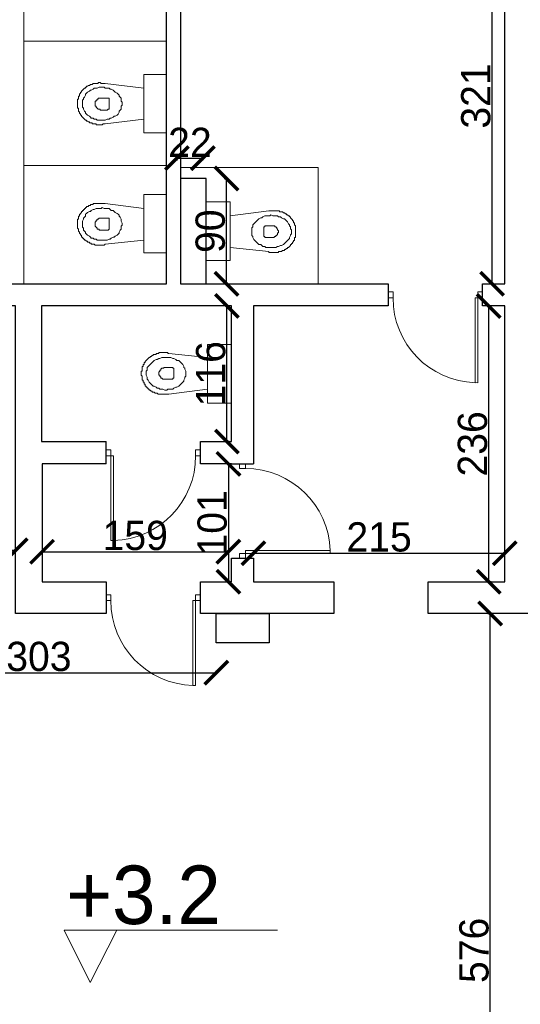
# Model space of a CAD drawing. Header units: centimetres. Extents: x -17621 to 77377, y -18613 to 66.
# Tile 80 of 173: x 11323 to 11751, y -10144 to -9302. Entities that reach past the tile are written whole.
import ezdxf

# ---------------------------------------------------------------- set-up
doc = ezdxf.new("R2010")
doc.units = ezdxf.units.CM
for name, color, linetype, lineweight in [('a_inwentaryzacja', 141, 'Continuous', 0), ('a_wymiarowanie', 211, 'Continuous', 0), ('drzwi', 2, 'Continuous', 0)]:
    doc.layers.add(name, color=color, linetype=linetype, lineweight=lineweight)
for name, color, linetype in [('PDF2_A720 MEBLE', 7, 'Continuous'), ('PDF2_WIDOKOWA', 7, 'Continuous'), ('PDF5_A710 OZNACZENIA KOMUNIKACJI', 7, 'Continuous'), ('PDF5_Text', 7, 'Continuous')]:
    doc.layers.add(name, color=color, linetype=linetype)
doc.styles.add('PDF Century Gothic', font='GOTHIC.TTF')
doc.dimstyles.new('ISO-25', dxfattribs={"dimtxt": 25, "dimasz": 20, "dimexe": 0.6, "dimexo": 0.375, "dimtad": 1, "dimdec": 0, "dimtxsty": 'PDF Century Gothic', "dimblk": 'ARCHTICK', "dimcen": 2.5, "dimadec": 1, "dimazin": 0, "dimtfac": 1, "dimtdec": 0, "dimtmove": 0, "dimatfit": 3, "dimldrblk": 'ARCHTICK', "dimfxl": 2, "dimfxlon": 1, "dimarcsym": 0})

# ---------------------------------------------------------------- blocks, each defined once
blk = doc.blocks.new('_ArchTick')
at = {"color": 0, "linetype": 'ByBlock', "const_width": 0.15}
blk.add_lwpolyline([(-0.5, -0.5), (0.5, 0.5)], dxfattribs=at)
blk = doc.blocks.new('*D154')
at = {"layer": 'a_wymiarowanie', "color": 0, "linetype": 'Continuous', "lineweight": -2, "transparency": 16777216}
for p, q in [((11723.32, -9809.68), (11725.92, -9809.68)), ((11725.32, -10385.41), (11725.32, -9809.68)), ((11723.32, -10385.41), (11725.92, -10385.41))]:
    blk.add_line(p, q, dxfattribs=at)
at = {"layer": 'Defpoints', "color": 0, "linetype": 'Continuous', "transparency": 16777216}
for p in [(11161.51, -9809.68), (11725.32, -9809.68), (11161.51, -10385.41)]:
    blk.add_point(p, dxfattribs=at)
at = {"layer": 'a_wymiarowanie', "color": 0, "linetype": 'Continuous', "lineweight": -2, "transparency": 16777216, "xscale": 20, "yscale": 20, "zscale": 20}
for p, rotation in [((11725.32, -9809.68), 90), ((11725.32, -10385.41), 270)]:
    blk.add_blockref('_ArchTick', p, dxfattribs=dict(at, rotation=rotation))
at = {"layer": 'a_wymiarowanie', "color": 0, "linetype": 'Continuous', "lineweight": 0, "transparency": 16777216, "insert": (11711.57, -10097.55), "char_height": 25, "attachment_point": 5, "rotation": 90, "style": 'PDF Century Gothic'}
blk.add_mtext('576', dxfattribs=at)
blk = doc.blocks.new('*D592')
at = {"layer": 'a_wymiarowanie', "color": 0, "linetype": 'Continuous', "lineweight": -2, "transparency": 16777216}
for p, q in [((11726.06, -9546.8), (11723.46, -9546.8)), ((11724.06, -9782.59), (11724.06, -9546.8)), ((11726.06, -9782.59), (11723.46, -9782.59))]:
    blk.add_line(p, q, dxfattribs=at)
at = {"layer": 'Defpoints', "color": 0, "linetype": 'Continuous', "transparency": 16777216}
for p in [(11724.06, -9546.8), (11737.76, -9546.8), (11737.76, -9782.59)]:
    blk.add_point(p, dxfattribs=at)
at = {"layer": 'a_wymiarowanie', "color": 0, "linetype": 'Continuous', "lineweight": -2, "transparency": 16777216, "xscale": 20, "yscale": 20, "zscale": 20}
for p, rotation in [((11724.06, -9546.8), 90), ((11724.06, -9782.59), 270)]:
    blk.add_blockref('_ArchTick', p, dxfattribs=dict(at, rotation=rotation))
at = {"layer": 'a_wymiarowanie', "color": 0, "linetype": 'Continuous', "lineweight": 0, "transparency": 16777216, "insert": (11710.31, -9664.7), "char_height": 25, "attachment_point": 5, "rotation": 90, "style": 'PDF Century Gothic'}
blk.add_mtext('236', dxfattribs=at)
blk = doc.blocks.new('*D593')
at = {"layer": 'a_wymiarowanie', "color": 0, "linetype": 'Continuous', "lineweight": -2, "transparency": 16777216}
for p, q in [((11728.92, -9206.86), (11726.32, -9206.86)), ((11726.92, -9527.95), (11726.92, -9206.86)), ((11726.92, -9527.95), (11727.52, -9527.95))]:
    blk.add_line(p, q, dxfattribs=at)
at = {"layer": 'Defpoints', "color": 0, "linetype": 'Continuous', "transparency": 16777216}
for p in [(11726.92, -9206.86), (11737.76, -9206.86), (11726.92, -9527.95)]:
    blk.add_point(p, dxfattribs=at)
at = {"layer": 'a_wymiarowanie', "color": 0, "linetype": 'Continuous', "lineweight": -2, "transparency": 16777216, "xscale": 20, "yscale": 20, "zscale": 20}
for p, rotation in [((11726.92, -9206.86), 90), ((11726.92, -9527.95), 270)]:
    blk.add_blockref('_ArchTick', p, dxfattribs=dict(at, rotation=rotation))
at = {"layer": 'a_wymiarowanie', "color": 0, "linetype": 'Continuous', "lineweight": 0, "transparency": 16777216, "insert": (11713.17, -9367.4), "char_height": 25, "attachment_point": 5, "rotation": 90, "style": 'PDF Century Gothic'}
blk.add_mtext('321', dxfattribs=at)
blk = doc.blocks.new('*D155')
at = {"layer": 'a_wymiarowanie', "color": 0, "linetype": 'Continuous', "lineweight": -2, "transparency": 16777216}
for p, q in [((11498.06, -9437.95), (11500.66, -9437.95)), ((11500.06, -9527.95), (11500.06, -9437.95)), ((11498.06, -9527.95), (11500.66, -9527.95))]:
    blk.add_line(p, q, dxfattribs=at)
at = {"layer": 'Defpoints', "color": 0, "linetype": 'Continuous', "transparency": 16777216}
for p in [(11467.44, -9437.95), (11500.06, -9437.95), (11467.44, -9527.95)]:
    blk.add_point(p, dxfattribs=at)
at = {"layer": 'a_wymiarowanie', "color": 0, "linetype": 'Continuous', "lineweight": -2, "transparency": 16777216, "xscale": 20, "yscale": 20, "zscale": 20}
for p, rotation in [((11500.06, -9437.95), 90), ((11500.06, -9527.95), 270)]:
    blk.add_blockref('_ArchTick', p, dxfattribs=dict(at, rotation=rotation))
at = {"layer": 'a_wymiarowanie', "color": 0, "linetype": 'Continuous', "lineweight": 0, "transparency": 16777216, "insert": (11486.31, -9482.95), "char_height": 25, "attachment_point": 5, "rotation": 90, "style": 'PDF Century Gothic'}
blk.add_mtext('90', dxfattribs=at)
blk = doc.blocks.new('*D156')
at = {"layer": 'a_wymiarowanie', "color": 0, "linetype": 'Continuous', "lineweight": -2, "transparency": 16777216}
for p, q in [((11457.82, -9422.47), (11457.82, -9419.87)), ((11457.82, -9420.47), (11479.82, -9420.47)), ((11479.82, -9422.47), (11479.82, -9419.87))]:
    blk.add_line(p, q, dxfattribs=at)
at = {"layer": 'Defpoints', "color": 0, "linetype": 'Continuous', "transparency": 16777216}
for p in [(11479.82, -9420.47), (11457.82, -9437.95), (11479.82, -9437.95)]:
    blk.add_point(p, dxfattribs=at)
at = {"layer": 'a_wymiarowanie', "color": 0, "linetype": 'Continuous', "lineweight": -2, "transparency": 16777216, "xscale": 20, "yscale": 20, "zscale": 20, "rotation": 180}
blk.add_blockref('_ArchTick', (11457.82, -9420.47), dxfattribs=at)
at = {"layer": 'a_wymiarowanie', "color": 0, "linetype": 'Continuous', "lineweight": -2, "transparency": 16777216, "xscale": 20, "yscale": 20, "zscale": 20}
blk.add_blockref('_ArchTick', (11479.82, -9420.47), dxfattribs=at)
at = {"layer": 'a_wymiarowanie', "color": 0, "linetype": 'Continuous', "lineweight": 0, "transparency": 16777216, "insert": (11468.82, -9407.04), "char_height": 25, "attachment_point": 5, "style": 'PDF Century Gothic'}
blk.add_mtext('22', dxfattribs=at)
blk = doc.blocks.new('*D594')
at = {"layer": 'a_wymiarowanie', "color": 0, "linetype": 'Continuous', "lineweight": -2, "transparency": 16777216}
for p, q in [((11188.29, -9858.26), (11188.29, -9860.86)), ((11188.29, -9860.26), (11491.39, -9860.26)), ((11491.39, -9858.26), (11491.39, -9860.86))]:
    blk.add_line(p, q, dxfattribs=at)
at = {"layer": 'Defpoints', "color": 0, "linetype": 'Continuous', "transparency": 16777216}
for p in [(11188.29, -9809.68), (11491.39, -9809.68), (11491.39, -9860.26)]:
    blk.add_point(p, dxfattribs=at)
at = {"layer": 'a_wymiarowanie', "color": 0, "linetype": 'Continuous', "lineweight": -2, "transparency": 16777216, "xscale": 20, "yscale": 20, "zscale": 20, "rotation": 180}
blk.add_blockref('_ArchTick', (11188.29, -9860.26), dxfattribs=at)
at = {"layer": 'a_wymiarowanie', "color": 0, "linetype": 'Continuous', "lineweight": -2, "transparency": 16777216, "xscale": 20, "yscale": 20, "zscale": 20}
blk.add_blockref('_ArchTick', (11491.39, -9860.26), dxfattribs=at)
at = {"layer": 'a_wymiarowanie', "color": 0, "linetype": 'Continuous', "lineweight": 0, "transparency": 16777216, "insert": (11339.84, -9846.5), "char_height": 25, "attachment_point": 5, "style": 'PDF Century Gothic'}
blk.add_mtext('303', dxfattribs=at)
blk = doc.blocks.new('*D157')
at = {"layer": 'a_wymiarowanie', "color": 0, "linetype": 'Continuous', "lineweight": -2, "transparency": 16777216}
for p, q in [((11502.46, -9546.8), (11499.86, -9546.8)), ((11500.46, -9662.8), (11500.46, -9546.8)), ((11502.46, -9662.8), (11499.86, -9662.8))]:
    blk.add_line(p, q, dxfattribs=at)
at = {"layer": 'Defpoints', "color": 0, "linetype": 'Continuous', "transparency": 16777216}
for p in [(11500.46, -9546.8), (11515.23, -9546.8), (11515.23, -9662.8)]:
    blk.add_point(p, dxfattribs=at)
at = {"layer": 'a_wymiarowanie', "color": 0, "linetype": 'Continuous', "lineweight": -2, "transparency": 16777216, "xscale": 20, "yscale": 20, "zscale": 20}
for p, rotation in [((11500.46, -9546.8), 90), ((11500.46, -9662.8), 270)]:
    blk.add_blockref('_ArchTick', p, dxfattribs=dict(at, rotation=rotation))
at = {"layer": 'a_wymiarowanie', "color": 0, "linetype": 'Continuous', "lineweight": 0, "transparency": 16777216, "insert": (11486.71, -9604.8), "char_height": 25, "attachment_point": 5, "rotation": 90, "style": 'PDF Century Gothic'}
blk.add_mtext('116', dxfattribs=at)
blk = doc.blocks.new('*D158')
at = {"layer": 'a_wymiarowanie', "color": 0, "linetype": 'Continuous', "lineweight": -2, "transparency": 16777216}
for p, q in [((11503.71, -9681.8), (11501.11, -9681.8)), ((11501.71, -9681.8), (11501.71, -9782.59)), ((11503.71, -9782.59), (11501.11, -9782.59))]:
    blk.add_line(p, q, dxfattribs=at)
at = {"layer": 'Defpoints', "color": 0, "linetype": 'Continuous', "transparency": 16777216}
for p in [(11515.23, -9681.8), (11501.71, -9782.59), (11515.23, -9782.59)]:
    blk.add_point(p, dxfattribs=at)
at = {"layer": 'a_wymiarowanie', "color": 0, "linetype": 'Continuous', "lineweight": -2, "transparency": 16777216, "xscale": 20, "yscale": 20, "zscale": 20}
for p, rotation in [((11501.71, -9681.8), 90), ((11501.71, -9782.59), 270)]:
    blk.add_blockref('_ArchTick', p, dxfattribs=dict(at, rotation=rotation))
at = {"layer": 'a_wymiarowanie', "color": 0, "linetype": 'Continuous', "lineweight": 0, "transparency": 16777216, "insert": (11487.96, -9732.2), "char_height": 25, "attachment_point": 5, "rotation": 90, "style": 'PDF Century Gothic'}
blk.add_mtext('101', dxfattribs=at)
blk = doc.blocks.new('*D595')
at = {"layer": 'a_wymiarowanie', "color": 0, "linetype": 'Continuous', "lineweight": -2, "transparency": 16777216}
for p, q in [((11172.03, -9757.61), (11172.03, -9755.01)), ((11172.03, -9755.61), (11320, -9755.61)), ((11320, -9757.61), (11320, -9755.01))]:
    blk.add_line(p, q, dxfattribs=at)
at = {"layer": 'Defpoints', "color": 0, "linetype": 'Continuous', "transparency": 16777216}
for p in [(11320, -9755.61), (11172.03, -9782.59), (11320, -9782.59)]:
    blk.add_point(p, dxfattribs=at)
at = {"layer": 'a_wymiarowanie', "color": 0, "linetype": 'Continuous', "lineweight": -2, "transparency": 16777216, "xscale": 20, "yscale": 20, "zscale": 20, "rotation": 180}
blk.add_blockref('_ArchTick', (11172.03, -9755.61), dxfattribs=at)
at = {"layer": 'a_wymiarowanie', "color": 0, "linetype": 'Continuous', "lineweight": -2, "transparency": 16777216, "xscale": 20, "yscale": 20, "zscale": 20}
blk.add_blockref('_ArchTick', (11320, -9755.61), dxfattribs=at)
at = {"layer": 'a_wymiarowanie', "color": 0, "linetype": 'Continuous', "lineweight": 0, "transparency": 16777216, "insert": (11246.01, -9741.86), "char_height": 25, "attachment_point": 5, "style": 'PDF Century Gothic'}
blk.add_mtext('148', dxfattribs=at)
blk = doc.blocks.new('*D596')
at = {"layer": 'a_wymiarowanie', "color": 0, "linetype": 'Continuous', "lineweight": -2, "transparency": 16777216}
for p, q in [((11342.59, -9758.86), (11342.59, -9756.26)), ((11342.59, -9756.86), (11501.71, -9756.86)), ((11501.71, -9758.86), (11501.71, -9756.26))]:
    blk.add_line(p, q, dxfattribs=at)
at = {"layer": 'Defpoints', "color": 0, "linetype": 'Continuous', "transparency": 16777216}
for p in [(11501.71, -9756.86), (11342.59, -9782.59), (11501.71, -9782.59)]:
    blk.add_point(p, dxfattribs=at)
at = {"layer": 'a_wymiarowanie', "color": 0, "linetype": 'Continuous', "lineweight": -2, "transparency": 16777216, "xscale": 20, "yscale": 20, "zscale": 20, "rotation": 180}
blk.add_blockref('_ArchTick', (11342.59, -9756.86), dxfattribs=at)
at = {"layer": 'a_wymiarowanie', "color": 0, "linetype": 'Continuous', "lineweight": -2, "transparency": 16777216, "xscale": 20, "yscale": 20, "zscale": 20}
blk.add_blockref('_ArchTick', (11501.71, -9756.86), dxfattribs=at)
at = {"layer": 'a_wymiarowanie', "color": 0, "linetype": 'Continuous', "lineweight": 0, "transparency": 16777216, "insert": (11422.15, -9743.11), "char_height": 25, "attachment_point": 5, "style": 'PDF Century Gothic'}
blk.add_mtext('159', dxfattribs=at)
blk = doc.blocks.new('*D597')
at = {"layer": 'a_wymiarowanie', "color": 0, "linetype": 'Continuous', "lineweight": -2, "transparency": 16777216}
for p, q in [((11523.09, -9760.11), (11523.09, -9757.51)), ((11523.09, -9758.11), (11737.76, -9758.11)), ((11737.76, -9760.11), (11737.76, -9757.51))]:
    blk.add_line(p, q, dxfattribs=at)
at = {"layer": 'Defpoints', "color": 0, "linetype": 'Continuous', "transparency": 16777216}
for p in [(11737.76, -9758.11), (11523.09, -9782.59), (11737.76, -9782.59)]:
    blk.add_point(p, dxfattribs=at)
at = {"layer": 'a_wymiarowanie', "color": 0, "linetype": 'Continuous', "lineweight": -2, "transparency": 16777216, "xscale": 20, "yscale": 20, "zscale": 20, "rotation": 180}
blk.add_blockref('_ArchTick', (11523.09, -9758.11), dxfattribs=at)
at = {"layer": 'a_wymiarowanie', "color": 0, "linetype": 'Continuous', "lineweight": -2, "transparency": 16777216, "xscale": 20, "yscale": 20, "zscale": 20}
blk.add_blockref('_ArchTick', (11737.76, -9758.11), dxfattribs=at)
at = {"layer": 'a_wymiarowanie', "color": 0, "linetype": 'Continuous', "lineweight": 0, "transparency": 16777216, "insert": (11630.42, -9744.36), "char_height": 25, "attachment_point": 5, "style": 'PDF Century Gothic'}
blk.add_mtext('215', dxfattribs=at)

msp = doc.modelspace()

# ---------------------------------------------------------------- linework, layer by layer
at = {"layer": 'a_inwentaryzacja', "linetype": 'Continuous', "lineweight": 25}
for p, q in [((11397.24, -9681.8), (11397.24, -9662.8)), ((11477.99, -9681.8), (11477.99, -9662.8)), ((11504.24, -9681.8), (11523.09, -9681.8)), ((11504.24, -9762.32), (11523.09, -9762.32))]:
    msp.add_line(p, q, dxfattribs=at)
at = {"layer": 'a_inwentaryzacja', "lineweight": 25}
for points in [[(11342.59, -9681.8), (11342.59, -9782.59), (11397.24, -9782.59), (11397.24, -9809.68), (11320, -9809.68), (11320, -9782.59), (11320, -9782.59), (11320, -9546.8), (11260.03, -9546.8), (11260.03, -9527.95), (11448.97, -9527.95), (11448.97, -9206.86), (11425.88, -9206.86), (11425.88, -9170.45), (11485.15, -9170.45), (11485.15, -9206.86), (11460.82, -9206.86), (11460.82, -9527.95), (11638.3, -9527.95), (11638.3, -9546.8), (11523.09, -9546.8), (11523.09, -9681.8)], [(11504.24, -9662.8), (11504.24, -9546.8), (11342.15, -9546.8), (11342.15, -9662.8)], [(11523.09, -9762.32), (11523.09, -9782.59), (11591.83, -9782.59), (11591.83, -9809.68), (11477.77, -9809.68), (11477.77, -9782.59), (11504.24, -9782.59), (11504.24, -9762.32)]]:
    msp.add_lwpolyline(points, dxfattribs=at)
msp.add_lwpolyline([(11718.83, -9527.95), (11737.76, -9527.95), (11737.76, -9206.86), (11725.6, -9206.86), (11725.6, -9170.45), (11785.71, -9170.45), (11785.71, -9206.86), (11764.31, -9206.86), (11764.31, -9775.59), (11764.31, -9809.68), (11672.35, -9809.68), (11672.35, -9782.59), (11737.76, -9782.59), (11737.76, -9546.8), (11718.83, -9546.8)], close=True, dxfattribs=at)
at = {"layer": 'a_inwentaryzacja', "linetype": 'Continuous', "lineweight": 25}
for points in [[(11460.82, -9527.95), (11482.82, -9527.95), (11482.82, -9437.95), (11460.82, -9437.95)], [(11491.39, -9809.68), (11536.39, -9809.68), (11536.39, -9834.68), (11491.39, -9834.68)]]:
    msp.add_lwpolyline(points, close=True, dxfattribs=at)
for points in [[(11342.15, -9662.8), (11397.24, -9662.8)], [(11477.99, -9662.8), (11504.24, -9662.8)], [(11397.24, -9681.8), (11342.59, -9681.8)], [(11504.24, -9681.8), (11477.99, -9681.8)]]:
    msp.add_lwpolyline(points, dxfattribs=at)
at = {"layer": 'drzwi'}
for points in [[(11642.33, -9539.93), (11638.3, -9539.93), (11638.3, -9534.82), (11642.33, -9534.82)], [(11473.74, -9674.85), (11477.77, -9674.85), (11477.77, -9669.75), (11473.74, -9669.75)], [(11516.22, -9685.83), (11516.22, -9681.8), (11511.11, -9681.8), (11511.11, -9685.83)], [(11401.27, -9798.69), (11397.24, -9798.69), (11397.24, -9793.58), (11401.27, -9793.58)]]:
    msp.add_lwpolyline(points, close=True, dxfattribs=at)
for points in [[(11714.8, -9539.93), (11718.83, -9539.93), (11718.83, -9534.82), (11714.8, -9534.82), (11714.8, -9539.93), (11712.39, -9539.93), (11712.39, -9612.36), (11714.8, -9612.4), (11714.8, -9539.93)], [(11401.27, -9674.85), (11397.24, -9674.85), (11397.24, -9669.75), (11401.27, -9669.75), (11401.27, -9674.85), (11403.68, -9674.85), (11403.68, -9747.29), (11401.27, -9747.33), (11401.27, -9674.85)], [(11516.22, -9758.3), (11516.22, -9762.32), (11511.11, -9762.32), (11511.11, -9758.3), (11516.22, -9758.3), (11516.22, -9755.88), (11588.65, -9755.88), (11588.69, -9758.3), (11516.22, -9758.3)], [(11473.74, -9798.69), (11477.77, -9798.69), (11477.77, -9793.58), (11473.74, -9793.58), (11473.74, -9798.69), (11471.33, -9798.69), (11471.33, -9871.12), (11473.74, -9871.16), (11473.74, -9798.69)]]:
    msp.add_lwpolyline(points, dxfattribs=at)
for centre, start, end in [((11714.7, -9540.06), 179.89445, 268.1637), ((11401.37, -9674.99), 271.8363, 0.10555), ((11516.35, -9758.2), 1.8363, 90.10555), ((11473.65, -9798.82), 179.89445, 268.1637)]:
    msp.add_arc(centre, 72.38, start, end, dxfattribs=at)
at = {"layer": 'PDF2_A720 MEBLE', "lineweight": 0}
for points in [[(11429.5, -9387.07), (11396.48, -9391.31), (11395.63, -9391.31), (11394.78, -9391.31), (11393.94, -9392.15), (11393.09, -9392.15), (11392.24, -9392.15), (11391.4, -9392.15), (11390.55, -9392.15), (11389.7, -9392.15), (11388.86, -9392.15), (11388.86, -9391.31), (11388.01, -9391.31), (11387.16, -9391.31), (11386.32, -9391.31), (11385.47, -9391.31), (11385.47, -9390.46), (11384.62, -9390.46), (11383.78, -9390.46), (11382.93, -9390.46), (11382.93, -9389.61), (11382.08, -9389.61), (11381.24, -9388.77), (11380.39, -9388.77), (11380.39, -9387.92), (11379.54, -9387.92), (11378.7, -9387.07), (11377.85, -9386.23), (11377, -9385.38), (11376.16, -9384.53), (11376.16, -9383.69), (11375.31, -9383.69), (11375.31, -9382.84), (11374.46, -9381.99), (11374.46, -9381.15), (11373.62, -9380.3), (11373.62, -9379.45), (11373.62, -9378.61), (11373.62, -9377.76), (11372.77, -9377.76), (11372.77, -9376.91), (11372.77, -9376.07), (11372.77, -9375.22), (11372.77, -9374.37), (11372.77, -9373.53), (11372.77, -9372.68), (11372.77, -9371.83), (11372.77, -9370.99), (11372.77, -9370.14), (11373.62, -9370.14), (11373.62, -9369.29), (11373.62, -9368.45), (11373.62, -9367.6), (11374.46, -9367.6), (11374.46, -9366.75), (11374.46, -9365.91), (11375.31, -9365.06), (11375.31, -9364.21), (11376.16, -9364.21), (11376.16, -9363.37), (11377, -9362.52), (11377.85, -9361.67), (11378.7, -9360.83), (11379.54, -9360.83), (11379.54, -9359.98), (11380.39, -9359.98), (11380.39, -9359.13), (11381.24, -9359.13), (11382.08, -9358.29), (11382.93, -9358.29), (11383.78, -9357.44), (11384.62, -9357.44), (11385.47, -9357.44), (11386.32, -9356.59), (11387.16, -9356.59), (11388.01, -9356.59), (11388.86, -9356.59), (11389.7, -9356.59), (11390.55, -9356.59), (11390.55, -9355.75), (11391.4, -9355.75), (11392.24, -9355.75), (11393.09, -9356.59), (11393.94, -9356.59), (11394.78, -9356.59), (11395.63, -9356.59), (11396.48, -9356.59), (11429.5, -9360.83)], [(11429.5, -9348.97), (11429.5, -9398.93), (11448.97, -9398.93), (11448.97, -9348.97)], [(11410.87, -9374.37), (11410.87, -9372.68), (11410.02, -9371.83), (11410.02, -9370.99), (11410.02, -9369.29), (11409.18, -9368.45), (11408.33, -9367.6), (11408.33, -9366.75), (11407.48, -9365.91), (11406.64, -9365.06), (11404.94, -9364.21), (11404.1, -9363.37), (11403.25, -9362.52), (11401.56, -9361.67), (11400.71, -9361.67), (11399.86, -9360.83), (11398.17, -9360.83), (11396.48, -9360.83), (11395.63, -9359.98), (11393.94, -9359.98), (11393.09, -9359.98), (11391.4, -9359.98), (11389.7, -9360.83), (11388.86, -9360.83), (11387.16, -9360.83), (11386.32, -9361.67), (11384.62, -9362.52), (11383.78, -9362.52), (11382.93, -9363.37), (11381.24, -9364.21), (11380.39, -9365.06), (11379.54, -9365.91), (11379.54, -9366.75), (11378.7, -9368.45), (11377.85, -9369.29), (11377.85, -9370.14), (11377, -9370.99), (11377, -9372.68), (11377, -9373.53), (11377, -9374.37), (11377, -9376.07), (11377, -9376.91), (11377.85, -9377.76), (11377.85, -9378.61), (11378.7, -9380.3), (11379.54, -9381.15), (11379.54, -9381.99), (11380.39, -9382.84), (11381.24, -9383.69), (11382.93, -9384.53), (11383.78, -9385.38), (11384.62, -9386.23), (11386.32, -9386.23), (11387.16, -9387.07), (11388.86, -9387.07), (11389.7, -9387.92), (11391.4, -9387.92), (11393.09, -9387.92), (11393.94, -9387.92), (11395.63, -9387.92), (11396.48, -9387.92), (11398.17, -9387.07), (11399.86, -9387.07), (11400.71, -9386.23), (11401.56, -9386.23), (11403.25, -9385.38), (11404.1, -9384.53), (11404.94, -9384.53), (11406.64, -9383.69), (11407.48, -9382.84), (11408.33, -9381.15), (11408.33, -9380.3), (11409.18, -9379.45), (11410.02, -9378.61), (11410.02, -9377.76), (11410.02, -9376.07), (11410.87, -9375.22)], [(11399.86, -9373.53), (11399.86, -9370.99), (11399.86, -9370.14), (11399.86, -9369.29), (11399.02, -9369.29), (11398.17, -9369.29), (11393.09, -9369.29), (11392.24, -9369.29), (11391.4, -9369.29), (11390.55, -9369.29), (11390.55, -9370.14), (11389.7, -9370.14), (11389.7, -9370.99), (11388.86, -9370.99), (11388.86, -9371.83), (11388.01, -9371.83), (11388.01, -9372.68), (11388.01, -9373.53), (11388.01, -9374.37), (11388.01, -9375.22), (11388.01, -9376.07), (11388.86, -9376.07), (11388.86, -9376.91), (11389.7, -9377.76), (11390.55, -9378.61), (11391.4, -9378.61), (11392.24, -9378.61), (11392.24, -9379.45), (11393.09, -9379.45), (11398.17, -9379.45), (11399.02, -9378.61), (11399.86, -9378.61), (11399.86, -9377.76), (11399.86, -9376.91)], [(11429.5, -9451.59), (11429.5, -9501.54), (11448.97, -9501.54), (11448.97, -9451.59)], [(11429.5, -9490.54), (11396.48, -9493.92), (11395.63, -9494.77), (11394.78, -9494.77), (11393.94, -9494.77), (11393.09, -9494.77), (11392.24, -9494.77), (11391.4, -9494.77), (11390.55, -9494.77), (11389.7, -9494.77), (11388.86, -9494.77), (11388.01, -9494.77), (11387.16, -9493.92), (11386.32, -9493.92), (11385.47, -9493.92), (11384.62, -9493.92), (11384.62, -9493.08), (11383.78, -9493.08), (11382.93, -9493.08), (11382.93, -9492.23), (11382.08, -9492.23), (11381.24, -9492.23), (11381.24, -9491.38), (11380.39, -9491.38), (11379.54, -9490.54), (11378.7, -9490.54), (11378.7, -9489.69), (11377.85, -9489.69), (11377.85, -9488.84), (11377, -9488.84), (11377, -9488), (11376.16, -9488), (11376.16, -9487.15), (11376.16, -9486.3), (11375.31, -9486.3), (11375.31, -9485.46), (11374.46, -9484.61), (11374.46, -9483.77), (11373.62, -9482.92), (11373.62, -9482.07), (11373.62, -9481.23), (11372.77, -9480.38), (11372.77, -9479.53), (11372.77, -9478.69), (11372.77, -9477.84), (11372.77, -9476.99), (11372.77, -9476.15), (11372.77, -9475.3), (11372.77, -9474.45), (11372.77, -9473.61), (11372.77, -9472.76), (11373.62, -9472.76), (11373.62, -9471.91), (11373.62, -9471.07), (11373.62, -9470.22), (11374.46, -9470.22), (11374.46, -9469.37), (11374.46, -9468.53), (11375.31, -9468.53), (11375.31, -9467.68), (11376.16, -9466.83), (11376.16, -9465.99), (11377, -9465.99), (11377, -9465.14), (11377.85, -9465.14), (11377.85, -9464.29), (11378.7, -9464.29), (11378.7, -9463.45), (11379.54, -9463.45), (11379.54, -9462.6), (11380.39, -9462.6), (11380.39, -9461.75), (11381.24, -9461.75), (11382.08, -9461.75), (11382.08, -9460.91), (11382.93, -9460.91), (11383.78, -9460.91), (11383.78, -9460.06), (11384.62, -9460.06), (11385.47, -9460.06), (11386.32, -9460.06), (11386.32, -9459.21), (11387.16, -9459.21), (11388.01, -9459.21), (11388.86, -9459.21), (11389.7, -9459.21), (11390.55, -9459.21), (11391.4, -9459.21), (11392.24, -9459.21), (11393.09, -9459.21), (11393.94, -9459.21), (11394.78, -9459.21), (11395.63, -9459.21), (11396.48, -9459.21), (11429.5, -9463.45)], [(11410.87, -9476.99), (11410.87, -9476.15), (11410.02, -9474.45), (11410.02, -9473.61), (11410.02, -9472.76), (11409.18, -9471.07), (11408.33, -9470.22), (11408.33, -9469.37), (11407.48, -9468.53), (11406.64, -9467.68), (11404.94, -9466.83), (11404.1, -9465.99), (11403.25, -9465.14), (11401.56, -9465.14), (11400.71, -9464.29), (11399.86, -9463.45), (11398.17, -9463.45), (11396.48, -9463.45), (11395.63, -9463.45), (11393.94, -9462.6), (11393.09, -9463.45), (11391.4, -9463.45), (11389.7, -9463.45), (11388.86, -9463.45), (11387.16, -9464.29), (11386.32, -9464.29), (11384.62, -9465.14), (11383.78, -9465.99), (11382.93, -9465.99), (11381.24, -9466.83), (11380.39, -9467.68), (11379.54, -9468.53), (11379.54, -9470.22), (11378.7, -9471.07), (11377.85, -9471.91), (11377.85, -9472.76), (11377, -9474.45), (11377, -9475.3), (11377, -9476.15), (11377, -9477.84), (11377, -9478.69), (11377, -9479.53), (11377.85, -9480.38), (11377.85, -9482.07), (11378.7, -9482.92), (11379.54, -9483.77), (11379.54, -9484.61), (11380.39, -9485.46), (11381.24, -9486.3), (11382.93, -9487.15), (11383.78, -9488), (11384.62, -9488.84), (11386.32, -9488.84), (11387.16, -9489.69), (11388.86, -9489.69), (11389.7, -9490.54), (11391.4, -9490.54), (11393.09, -9490.54), (11393.94, -9490.54), (11395.63, -9490.54), (11396.48, -9490.54), (11398.17, -9490.54), (11399.86, -9489.69), (11400.71, -9489.69), (11401.56, -9488.84), (11403.25, -9488), (11404.1, -9488), (11404.94, -9487.15), (11406.64, -9486.3), (11407.48, -9485.46), (11408.33, -9484.61), (11408.33, -9483.77), (11409.18, -9482.07), (11410.02, -9481.23), (11410.02, -9480.38), (11410.02, -9478.69), (11410.87, -9477.84)], [(11503.14, -9457.97), (11503.14, -9507.92), (11482.82, -9507.92), (11482.82, -9457.97)], [(11503.14, -9496.92), (11536.16, -9500.3), (11536.16, -9501.15), (11537.01, -9501.15), (11537.86, -9501.15), (11538.7, -9501.15), (11539.55, -9501.15), (11540.4, -9501.15), (11541.24, -9501.15), (11542.09, -9501.15), (11542.94, -9501.15), (11543.78, -9501.15), (11544.63, -9501.15), (11544.63, -9500.3), (11545.48, -9500.3), (11546.32, -9500.3), (11547.17, -9500.3), (11548.02, -9499.46), (11548.86, -9499.46), (11549.71, -9499.46), (11549.71, -9498.61), (11550.56, -9498.61), (11551.4, -9497.76), (11552.25, -9497.76), (11552.25, -9496.92), (11553.1, -9496.92), (11553.94, -9496.07), (11554.79, -9495.22), (11554.79, -9494.38), (11555.64, -9494.38), (11555.64, -9493.53), (11556.48, -9493.53), (11556.48, -9492.68), (11557.33, -9491.84), (11557.33, -9490.99), (11558.18, -9490.99), (11558.18, -9490.14), (11558.18, -9489.3), (11558.18, -9488.45), (11559.02, -9488.45), (11559.02, -9487.6), (11559.02, -9486.76), (11559.02, -9485.91), (11559.02, -9485.06), (11559.02, -9484.22), (11559.02, -9483.37), (11559.02, -9482.52), (11559.02, -9481.68), (11559.02, -9480.83), (11559.02, -9479.98), (11559.02, -9479.14), (11559.02, -9478.29), (11558.18, -9477.44), (11558.18, -9476.6), (11558.18, -9475.75), (11557.33, -9475.75), (11557.33, -9474.9), (11557.33, -9474.06), (11556.48, -9474.06), (11556.48, -9473.21), (11555.64, -9472.36), (11554.79, -9471.52), (11554.79, -9470.67), (11553.94, -9470.67), (11553.94, -9469.82), (11553.1, -9469.82), (11552.25, -9468.98), (11551.4, -9468.98), (11551.4, -9468.13), (11550.56, -9468.13), (11549.71, -9467.28), (11548.86, -9467.28), (11548.02, -9466.44), (11547.17, -9466.44), (11546.32, -9466.44), (11545.48, -9466.44), (11545.48, -9465.59), (11544.63, -9465.59), (11543.78, -9465.59), (11542.94, -9465.59), (11542.09, -9465.59), (11541.24, -9465.59), (11540.4, -9465.59), (11539.55, -9465.59), (11538.7, -9465.59), (11537.86, -9465.59), (11537.01, -9465.59), (11536.16, -9465.59), (11503.14, -9469.82)], [(11399.86, -9476.99), (11399.86, -9473.61), (11399.86, -9472.76), (11399.86, -9471.91), (11399.02, -9471.91), (11398.17, -9471.91), (11393.09, -9471.91), (11392.24, -9471.91), (11391.4, -9471.91), (11390.55, -9472.76), (11389.7, -9472.76), (11389.7, -9473.61), (11388.86, -9473.61), (11388.86, -9474.45), (11388.01, -9475.3), (11388.01, -9476.15), (11388.01, -9476.99), (11388.01, -9477.84), (11388.01, -9478.69), (11388.86, -9479.53), (11389.7, -9480.38), (11389.7, -9481.23), (11390.55, -9481.23), (11391.4, -9481.23), (11391.4, -9482.07), (11392.24, -9482.07), (11393.09, -9482.07), (11398.17, -9482.07), (11399.02, -9482.07), (11399.86, -9481.23), (11399.86, -9480.38), (11399.86, -9479.53)], [(11521.77, -9483.37), (11521.77, -9482.52), (11521.77, -9480.83), (11521.77, -9479.98), (11522.62, -9479.14), (11522.62, -9477.44), (11523.46, -9476.6), (11524.31, -9475.75), (11525.16, -9474.9), (11526, -9474.06), (11526.85, -9473.21), (11527.7, -9472.36), (11529.39, -9471.52), (11530.24, -9471.52), (11531.08, -9470.67), (11532.78, -9469.82), (11534.47, -9469.82), (11535.32, -9469.82), (11537.01, -9469.82), (11537.86, -9468.98), (11539.55, -9469.82), (11541.24, -9469.82), (11542.09, -9469.82), (11543.78, -9469.82), (11544.63, -9470.67), (11546.32, -9470.67), (11547.17, -9471.52), (11548.86, -9472.36), (11549.71, -9472.36), (11550.56, -9473.21), (11551.4, -9474.06), (11552.25, -9474.9), (11553.1, -9476.6), (11553.94, -9477.44), (11553.94, -9478.29), (11554.79, -9479.14), (11554.79, -9480.83), (11555.64, -9481.68), (11555.64, -9482.52), (11555.64, -9484.22), (11555.64, -9485.06), (11554.79, -9485.91), (11554.79, -9486.76), (11553.94, -9488.45), (11553.94, -9489.3), (11553.1, -9490.14), (11552.25, -9490.99), (11551.4, -9491.84), (11550.56, -9492.68), (11549.71, -9493.53), (11548.86, -9494.38), (11547.17, -9495.22), (11546.32, -9495.22), (11544.63, -9496.07), (11543.78, -9496.07), (11542.09, -9496.92), (11541.24, -9496.92), (11539.55, -9496.92), (11537.86, -9496.92), (11537.01, -9496.92), (11535.32, -9496.92), (11533.62, -9496.92), (11532.78, -9496.07), (11531.08, -9496.07), (11530.24, -9495.22), (11529.39, -9494.38), (11527.7, -9494.38), (11526.85, -9493.53), (11526, -9492.68), (11525.16, -9491.84), (11524.31, -9490.99), (11523.46, -9490.14), (11522.62, -9488.45), (11522.62, -9487.6), (11521.77, -9486.76), (11521.77, -9485.06), (11521.77, -9484.22)], [(11531.93, -9483.37), (11531.93, -9479.98), (11531.93, -9479.14), (11532.78, -9479.14), (11532.78, -9478.29), (11533.62, -9478.29), (11539.55, -9478.29), (11540.4, -9478.29), (11541.24, -9478.29), (11541.24, -9479.14), (11542.09, -9479.14), (11542.94, -9479.98), (11542.94, -9480.83), (11543.78, -9480.83), (11543.78, -9481.68), (11544.63, -9482.52), (11544.63, -9483.37), (11544.63, -9484.22), (11543.78, -9484.22), (11543.78, -9485.06), (11543.78, -9485.91), (11542.94, -9485.91), (11542.94, -9486.76), (11542.09, -9486.76), (11542.09, -9487.6), (11541.24, -9487.6), (11540.4, -9488.45), (11539.55, -9488.45), (11533.62, -9488.45), (11532.78, -9488.45), (11532.78, -9487.6), (11531.93, -9487.6), (11531.93, -9486.76), (11531.93, -9485.91)], [(11483.92, -9579.82), (11483.92, -9629.78), (11504.24, -9629.78), (11504.24, -9579.82)], [(11483.92, -9617.92), (11450.9, -9622.16), (11450.05, -9622.16), (11449.2, -9622.16), (11448.36, -9622.16), (11447.51, -9622.16), (11446.66, -9622.16), (11445.82, -9622.16), (11444.97, -9622.16), (11444.12, -9622.16), (11443.28, -9622.16), (11442.43, -9622.16), (11441.58, -9622.16), (11440.74, -9621.31), (11439.89, -9621.31), (11439.04, -9621.31), (11438.2, -9620.46), (11437.35, -9620.46), (11436.5, -9620.46), (11436.5, -9619.62), (11435.66, -9619.62), (11434.81, -9618.77), (11433.96, -9618.77), (11433.96, -9617.92), (11433.12, -9617.92), (11433.12, -9617.08), (11432.27, -9617.08), (11432.27, -9616.23), (11431.42, -9616.23), (11431.42, -9615.38), (11430.58, -9615.38), (11430.58, -9614.54), (11430.58, -9613.69), (11429.73, -9613.69), (11429.73, -9612.84), (11429.73, -9612), (11428.88, -9612), (11428.88, -9611.15), (11428.88, -9610.3), (11428.04, -9610.3), (11428.04, -9609.46), (11428.04, -9608.61), (11428.04, -9607.76), (11428.04, -9606.92), (11427.19, -9606.07), (11427.19, -9605.22), (11427.19, -9604.38), (11427.19, -9603.53), (11427.19, -9602.68), (11428.04, -9602.68), (11428.04, -9601.84), (11428.04, -9600.99), (11428.04, -9600.14), (11428.04, -9599.3), (11428.04, -9598.45), (11428.88, -9598.45), (11428.88, -9597.6), (11428.88, -9596.76), (11429.73, -9596.76), (11429.73, -9595.91), (11429.73, -9595.06), (11430.58, -9595.06), (11430.58, -9594.22), (11431.42, -9593.37), (11432.27, -9592.52), (11433.12, -9591.68), (11433.96, -9590.83), (11434.81, -9590.83), (11434.81, -9589.98), (11435.66, -9589.98), (11436.5, -9589.14), (11437.35, -9589.14), (11437.35, -9588.29), (11438.2, -9588.29), (11439.04, -9588.29), (11439.89, -9588.29), (11439.89, -9587.44), (11440.74, -9587.44), (11441.58, -9587.44), (11442.43, -9587.44), (11442.43, -9586.6), (11443.28, -9586.6), (11444.12, -9586.6), (11444.97, -9586.6), (11445.82, -9586.6), (11446.66, -9586.6), (11447.51, -9586.6), (11448.36, -9586.6), (11449.2, -9586.6), (11450.05, -9586.6), (11450.05, -9587.44), (11450.9, -9587.44), (11483.92, -9590.83)], [(11465.29, -9604.38), (11465.29, -9603.53), (11465.29, -9602.68), (11464.44, -9600.99), (11464.44, -9600.14), (11463.6, -9599.3), (11463.6, -9598.45), (11462.75, -9596.76), (11461.9, -9595.91), (11461.06, -9595.06), (11460.21, -9594.22), (11459.36, -9593.37), (11457.67, -9593.37), (11456.82, -9592.52), (11455.13, -9591.68), (11454.28, -9591.68), (11452.59, -9590.83), (11451.74, -9590.83), (11450.05, -9590.83), (11449.2, -9590.83), (11447.51, -9590.83), (11445.82, -9590.83), (11444.97, -9590.83), (11443.28, -9591.68), (11442.43, -9591.68), (11440.74, -9592.52), (11439.89, -9592.52), (11438.2, -9593.37), (11437.35, -9594.22), (11436.5, -9595.06), (11435.66, -9595.91), (11434.81, -9596.76), (11433.96, -9597.6), (11433.12, -9598.45), (11432.27, -9599.3), (11432.27, -9600.99), (11432.27, -9601.84), (11431.42, -9602.68), (11431.42, -9604.38), (11431.42, -9605.22), (11431.42, -9606.07), (11432.27, -9607.76), (11432.27, -9608.61), (11432.27, -9609.46), (11433.12, -9610.3), (11433.96, -9612), (11434.81, -9612.84), (11435.66, -9613.69), (11436.5, -9614.54), (11437.35, -9615.38), (11438.2, -9615.38), (11439.89, -9616.23), (11440.74, -9617.08), (11442.43, -9617.08), (11443.28, -9617.92), (11444.97, -9617.92), (11445.82, -9617.92), (11447.51, -9618.77), (11449.2, -9618.77), (11450.05, -9617.92), (11451.74, -9617.92), (11452.59, -9617.92), (11454.28, -9617.92), (11455.13, -9617.08), (11456.82, -9616.23), (11457.67, -9616.23), (11459.36, -9615.38), (11460.21, -9614.54), (11461.06, -9613.69), (11461.9, -9612.84), (11462.75, -9612), (11463.6, -9611.15), (11463.6, -9610.3), (11464.44, -9608.61), (11464.44, -9607.76), (11465.29, -9606.92), (11465.29, -9606.07)], [(11455.13, -9604.38), (11455.13, -9601.84), (11455.13, -9600.99), (11455.13, -9600.14), (11454.28, -9600.14), (11454.28, -9599.3), (11453.44, -9599.3), (11452.59, -9599.3), (11447.51, -9599.3), (11446.66, -9599.3), (11446.66, -9600.14), (11445.82, -9600.14), (11444.97, -9600.14), (11444.12, -9600.99), (11444.12, -9601.84), (11443.28, -9601.84), (11443.28, -9602.68), (11442.43, -9603.53), (11442.43, -9604.38), (11442.43, -9605.22), (11442.43, -9606.07), (11443.28, -9606.07), (11443.28, -9606.92), (11444.12, -9607.76), (11444.12, -9608.61), (11444.97, -9608.61), (11445.82, -9609.46), (11446.66, -9609.46), (11447.51, -9609.46), (11452.59, -9609.46), (11453.44, -9609.46), (11454.28, -9609.46), (11454.28, -9608.61), (11455.13, -9608.61), (11455.13, -9607.76)]]:
    msp.add_lwpolyline(points, close=True, dxfattribs=at)
at = {"layer": 'PDF2_WIDOKOWA', "lineweight": 5}
for points in [[(11326.9, -9527.95), (11326.9, -9211.94)], [(11326.9, -9320.58), (11448.97, -9320.58)], [(11326.9, -9426.77), (11448.97, -9426.77)], [(11460.82, -9428.46), (11578.51, -9428.46), (11578.51, -9527.95)]]:
    msp.add_lwpolyline(points, dxfattribs=at)
at = {"layer": 'PDF5_A710 OZNACZENIA KOMUNIKACJI', "lineweight": 5}
msp.add_lwpolyline([(11361.52, -10080.2), (11406.39, -10080.2), (11361.52, -10080.2), (11383.53, -10125.07), (11406.39, -10080.2), (11361.52, -10080.2), (11383.53, -10125.07), (11406.39, -10080.2), (11543.55, -10080.2)], dxfattribs=at)

# ---------------------------------------------------------------- texts
at = {"layer": 'PDF5_Text', "insert": (11363.27, -10050.43), "char_height": 50, "attachment_point": 4, "style": 'PDF Century Gothic'}
msp.add_mtext('+3.2', dxfattribs=at)

# ---------------------------------------------------------------- dimensions: what is measured, and where the dimension line sits
at = {"layer": 'a_wymiarowanie', "linetype": 'Continuous', "lineweight": 0}
dim = msp.add_linear_dim(base=(11726.92, -9206.86), p1=(11726.92, -9527.95), p2=(11737.76, -9206.86), angle=90, dimstyle='ISO-25', override={"dimtmove": 1}, dxfattribs=at)
dim.commit()
dim.dimension.update_dxf_attribs({"geometry": '*D593', "text_midpoint": (11713.17, -9367.4)})
dim = msp.add_linear_dim(base=(11479.82, -9420.47), p1=(11457.82, -9437.95), p2=(11479.82, -9437.95), dimstyle='ISO-25', dxfattribs=at)
dim.commit()
dim.dimension.update_dxf_attribs({"geometry": '*D156', "text_midpoint": (11468.82, -9420.47), "dimtype": 160})
for base, p1, p2, picture, middle in [((11500.06, -9437.95), (11467.44, -9527.95), (11467.44, -9437.95), '*D155', (11486.31, -9482.95)), ((11500.46, -9546.8), (11515.23, -9662.8), (11515.23, -9546.8), '*D157', (11486.71, -9604.8)), ((11724.06, -9546.8), (11737.76, -9782.59), (11737.76, -9546.8), '*D592', (11710.31, -9664.7)), ((11501.71, -9782.59), (11515.23, -9681.8), (11515.23, -9782.59), '*D158', (11487.96, -9732.2)), ((11725.32, -9809.68), (11161.51, -10385.41), (11161.51, -9809.68), '*D154', (11711.57, -10097.55))]:
    dim = msp.add_linear_dim(base=base, p1=p1, p2=p2, angle=90, dimstyle='ISO-25', dxfattribs=at)
    dim.commit()
    dim.dimension.update_dxf_attribs({"geometry": picture, "text_midpoint": middle})
for base, p1, p2, picture, middle in [((11320, -9755.61), (11172.03, -9782.59), (11320, -9782.59), '*D595', (11246.01, -9741.86)), ((11501.71, -9756.86), (11342.59, -9782.59), (11501.71, -9782.59), '*D596', (11422.15, -9743.11)), ((11737.76, -9758.11), (11523.09, -9782.59), (11737.76, -9782.59), '*D597', (11630.42, -9744.36)), ((11491.39, -9860.26), (11188.29, -9809.68), (11491.39, -9809.68), '*D594', (11339.84, -9846.5))]:
    dim = msp.add_linear_dim(base=base, p1=p1, p2=p2, dimstyle='ISO-25', dxfattribs=at)
    dim.commit()
    dim.dimension.update_dxf_attribs({"geometry": picture, "text_midpoint": middle})

doc.saveas('drawing.dxf')
